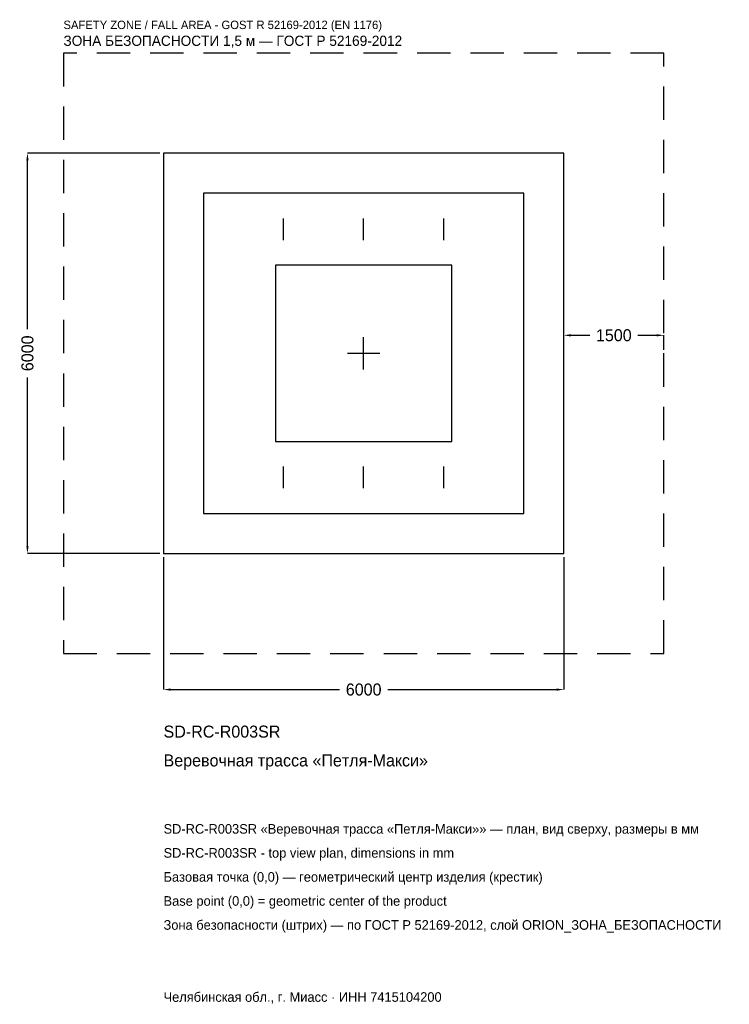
# Model space of a CAD drawing. Header units: metres. Extents: x -5157 to 5481, y -9757 to 5001.
import ezdxf

# ---------------------------------------------------------------- set-up
doc = ezdxf.new("R2010")
doc.units = ezdxf.units.M
doc.linetypes.add('DASHED', pattern=[800, 500, -300])
for name, color, linetype in [('ORION_ДАННЫЕ', 3, 'Continuous'), ('ORION_ЗОНА_БЕЗОПАСНОСТИ', 1, 'Continuous'), ('ORION_КОНТУР', 7, 'Continuous'), ('ORION_РАЗМЕРЫ', 8, 'Continuous')]:
    doc.layers.add(name, color=color, linetype=linetype)
doc.dimstyles.new('ORION', dxfattribs={"dimtxt": 180, "dimasz": 108, "dimexe": 1.25, "dimexo": 54, "dimtad": 1, "dimdec": 0, "dimcen": 2.5, "dimazin": 3, "dimtfac": 1, "dimtmove": 0, "dimatfit": 3, "dimarcsym": 0})

# ---------------------------------------------------------------- blocks, each defined once
blk = doc.blocks.new('_CLOSEDFILLED')
at = {"color": 0, "linetype": 'BYBLOCK'}
blk.add_solid([(-1, 0.16), (0, 0), (-1, -0.16)], dxfattribs=at)
blk = doc.blocks.new('*D1')
for p, q in [((-3000, -3054), (-3000, -5040)), ((3000, -3054), (3000, -5040)), ((-2892, -5040), (-360, -5040)), ((360, -5040), (2892, -5040))]:
    blk.add_line(p, q)
at = {"layer": 'Defpoints'}
for p in [(-3000, -3000), (3000, -3000), (-3000, -5040)]:
    blk.add_point(p, dxfattribs=at)
at = {"layer": 'ORION_РАЗМЕРЫ', "xscale": 108, "yscale": 108, "rotation": 180}
blk.add_blockref('_CLOSEDFILLED', (-3000, -5040), dxfattribs=at)
at = {"layer": 'ORION_РАЗМЕРЫ', "xscale": 108, "yscale": 108}
blk.add_blockref('_CLOSEDFILLED', (3000, -5040), dxfattribs=at)
at = {"layer": 'ORION_РАЗМЕРЫ', "insert": (0, -5040), "char_height": 180, "attachment_point": 5}
blk.add_mtext('6000', dxfattribs=at)
blk = doc.blocks.new('*D2')
for p, q in [((-3054, 3000), (-5040, 3000)), ((-5040, 360), (-5040, 2892)), ((-5040, -2892), (-5040, -360)), ((-3054, -3000), (-5040, -3000))]:
    blk.add_line(p, q)
at = {"layer": 'Defpoints'}
for p in [(-3000, 3000), (-5040, -3000), (-3000, -3000)]:
    blk.add_point(p, dxfattribs=at)
at = {"layer": 'ORION_РАЗМЕРЫ', "xscale": 108, "yscale": 108}
for p, rotation in [((-5040, 3000), 90), ((-5040, -3000), 270)]:
    blk.add_blockref('_CLOSEDFILLED', p, dxfattribs=dict(at, rotation=rotation))
at = {"layer": 'ORION_РАЗМЕРЫ', "insert": (-5040, 0), "char_height": 180, "attachment_point": 5, "rotation": 90}
blk.add_mtext('6000', dxfattribs=at)
blk = doc.blocks.new('*D3')
for p, q in [((3000, 54), (3000, 270)), ((3108, 270), (3390, 270)), ((4110, 270), (4392, 270)), ((4500, 54), (4500, 270))]:
    blk.add_line(p, q)
at = {"layer": 'Defpoints'}
for p in [(3000, 270), (3000, 0), (4500, 0)]:
    blk.add_point(p, dxfattribs=at)
at = {"layer": 'ORION_РАЗМЕРЫ', "xscale": 108, "yscale": 108, "rotation": 180}
blk.add_blockref('_CLOSEDFILLED', (3000, 270), dxfattribs=at)
at = {"layer": 'ORION_РАЗМЕРЫ', "xscale": 108, "yscale": 108}
blk.add_blockref('_CLOSEDFILLED', (4500, 270), dxfattribs=at)
at = {"layer": 'ORION_РАЗМЕРЫ', "insert": (3750, 270), "char_height": 180, "attachment_point": 5}
blk.add_mtext('1500', dxfattribs=at)
blk = doc.blocks.new('ОРИОН SD-RC-R003SR Веревочная трасса Петля-Макси')
at = {"layer": 'ORION_ЗОНА_БЕЗОПАСНОСТИ', "linetype": 'DASHED'}
blk.add_lwpolyline([(-4500, -4500), (4500, -4500), (4500, 4500), (-4500, 4500)], close=True, dxfattribs=at)
at = {"layer": 'ORION_КОНТУР'}
for p, q in [((-1200, 1698), (-1200, 2022)), ((0, 1698), (0, 2022)), ((1200, 1698), (1200, 2022)), ((-1200, -2022), (-1200, -1698)), ((0, -2022), (0, -1698)), ((1200, -2022), (1200, -1698))]:
    blk.add_line(p, q, dxfattribs=at)
for points in [[(-3000, -3000), (3000, -3000), (3000, 3000), (-3000, 3000)], [(-2400, -2400), (2400, -2400), (2400, 2400), (-2400, 2400)], [(-1320, -1320), (1320, -1320), (1320, 1320), (-1320, 1320)]]:
    blk.add_lwpolyline(points, close=True, dxfattribs=at)
at = {"layer": 'ORION_РАЗМЕРЫ'}
for p, q in [((0, -240), (0, 240)), ((-240, 0), (240, 0))]:
    blk.add_line(p, q, dxfattribs=at)
at = {"layer": 'ORION_ДАННЫЕ'}
for tag, p in [('АРТИКУЛ', (-3000, -5760)), ('НАИМЕНОВАНИЕ', (-3000, -6192))]:
    blk.add_attdef(tag, p, '', height=180, dxfattribs=at)
at = {"layer": 'ORION_ДАННЫЕ', "flags": 1}
for tag, p in [('ПРОИЗВОДИТЕЛЬ', (-3000, -6624)), ('ТЕЛЕФОН', (-3000, -7056)), ('САЙТ', (-3000, -7920)), ('АДРЕС', (-3000, -8352)), ('РЕКВИЗИТЫ', (-3000, -8784)), ('ГАБАРИТЫ', (-3000, -9216)), ('ЗОНА_БЕЗОПАСНОСТИ', (-3000, -9648))]:
    blk.add_attdef(tag, p, '', height=180, dxfattribs=at)
at = {"layer": 'ORION_ЗОНА_БЕЗОПАСНОСТИ', "color": 1}
for s, height, p in [('SAFETY ZONE / FALL AREA - GOST R 52169-2012 (EN 1176)', 126, (-4500, 4860)), ('ЗОНА БЕЗОПАСНОСТИ 1,5 м — ГОСТ Р 52169-2012', 153, (-4500, 4608))]:
    blk.add_text(s, height=height, dxfattribs=at).set_placement(p)
at = {"layer": 'ORION_РАЗМЕРЫ'}
dim = blk.add_linear_dim(base=(-5040, -3000), p1=(-3000, -3000), p2=(-3000, 3000), angle=90, dimstyle='ORION', dxfattribs=at)
dim.commit()
dim.dimension.update_dxf_attribs({"geometry": '*D2', "text_midpoint": (-5040, 0)})
for base, p1, p2, picture, middle in [((3000, 270), (3000, 0), (4500, 0), '*D3', (3750, 270)), ((-3000, -5040), (-3000, -3000), (3000, -3000), '*D1', (0, -5040))]:
    dim = blk.add_linear_dim(base=base, p1=p1, p2=p2, dimstyle='ORION', dxfattribs=at)
    dim.commit()
    dim.dimension.update_dxf_attribs({"geometry": picture, "text_midpoint": middle})

msp = doc.modelspace()

# ---------------------------------------------------------------- block references
msp.add_blockref('ОРИОН SD-RC-R003SR Веревочная трасса Петля-Макси', (0, 0)).add_auto_attribs({'АРТИКУЛ': 'SD-RC-R003SR', 'НАИМЕНОВАНИЕ': 'Веревочная трасса «Петля-Макси»'})

# ---------------------------------------------------------------- texts
at = {"layer": 'ORION_ДАННЫЕ', "color": 3}
for s, p in [('SD-RC-R003SR «Веревочная трасса «Петля-Макси»» — план, вид сверху, размеры в мм', (-3000, -7200)), ('SD-RC-R003SR - top view plan, dimensions in mm', (-3000, -7560)), ('Челябинская обл., г. Миасс · ИНН 7415104200', (-3000, -9720))]:
    msp.add_text(s, height=144, dxfattribs=at).set_placement(p)
at = {"layer": 'ORION_ДАННЫЕ', "color": 7}
for s, p in [('Базовая точка (0,0) — геометрический центр изделия (крестик)', (-3000, -7920)), ('Base point (0,0) = geometric center of the product', (-3000, -8280))]:
    msp.add_text(s, height=144, dxfattribs=at).set_placement(p)
at = {"layer": 'ORION_ДАННЫЕ', "color": 1}
msp.add_text('Зона безопасности (штрих) — по ГОСТ Р 52169-2012, слой ORION_ЗОНА_БЕЗОПАСНОСТИ', height=144, dxfattribs=at).set_placement((-3000, -8640))

doc.saveas('drawing.dxf')
